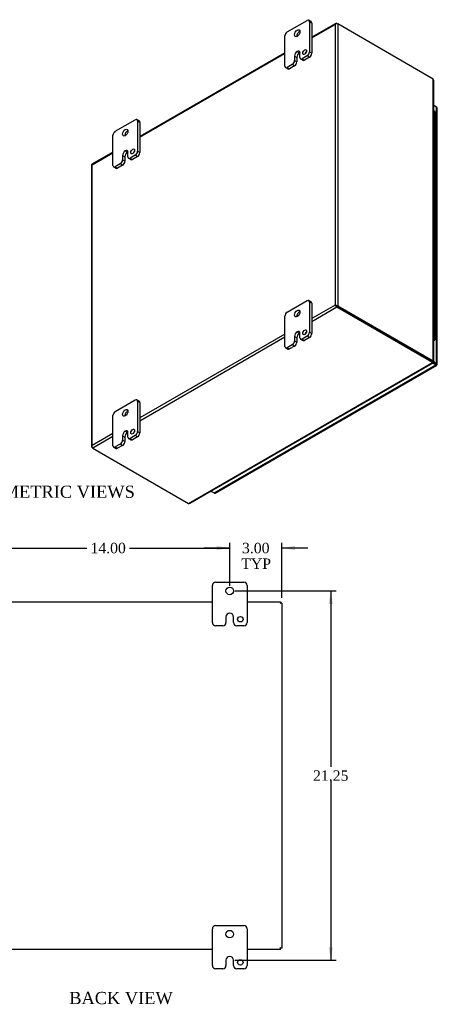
# Model space of a CAD drawing. Header units: inches. Extents: x 3 to 119, y 1 to 79.
# Tile 8 of 8: x 95 to 119, y 22 to 79. Entities that reach past the tile are written whole.
import ezdxf
from ezdxf.enums import TextEntityAlignment as Align

# ---------------------------------------------------------------- set-up
doc = ezdxf.new("R2010")
doc.units = ezdxf.units.IN
doc.header["$MEASUREMENT"] = 0
for name, color, linetype in [('COM48437', 7, 'CONTINUOUS'), ('COM71780-7', 7, 'CONTINUOUS'), ('DEFAULT', 7, 'CONTINUOUS'), ('FET07710', 7, 'CONTINUOUS'), ('HNG10620-16B', 7, 'CONTINUOUS'), ('HNG10620-16C', 7, 'CONTINUOUS'), ('HNG10620-16P', 7, 'CONTINUOUS')]:
    doc.layers.add(name, color=color, linetype=linetype)
doc.styles.add('SEACAD_TIMES_NEW_ROMAN', font='times.ttf')

# ---------------------------------------------------------------- blocks, each defined once
blk = doc.blocks.new('GDIMGGROUP11')
at = {"layer": 'DEFAULT', "linetype": 'Continuous'}
for points in [[(93.397, 48.626), (92.647, 48.501), (93.397, 48.376)], [(105.897, 48.626), (105.897, 48.376), (106.647, 48.501)]]:
    blk.add_hatch(color=136, dxfattribs=at).paths.add_polyline_path(points)
at = {"layer": 'DEFAULT', "color": 136, "linetype": 'Continuous'}
for p, q in [((92.647, 46.332), (92.647, 48.801)), ((106.647, 46.332), (106.647, 48.801)), ((92.647, 48.501), (98.413, 48.501)), ((100.88, 48.501), (106.647, 48.501))]:
    blk.add_line(p, q, dxfattribs=at)
at = {"layer": 'DEFAULT', "color": 136, "linetype": 'Continuous', "style": 'SEACAD_TIMES_NEW_ROMAN'}
blk.add_text('14.00', height=0.6, dxfattribs=at).set_placement((98.623, 48.801), align=Align.TOP_LEFT)
blk = doc.blocks.new('GDIMGGROUP12')
at = {"layer": 'DEFAULT', "linetype": 'Continuous'}
for points in [[(105.897, 48.626), (105.897, 48.376), (106.647, 48.501)], [(110.397, 48.626), (109.647, 48.501), (110.397, 48.376)]]:
    blk.add_hatch(color=136, dxfattribs=at).paths.add_polyline_path(points)
at = {"layer": 'DEFAULT', "color": 136, "linetype": 'Continuous'}
for p, q in [((106.647, 46.551), (106.647, 48.801)), ((109.647, 45.635), (109.647, 48.801)), ((106.647, 48.501), (105.147, 48.501)), ((111.147, 48.501), (109.647, 48.501))]:
    blk.add_line(p, q, dxfattribs=at)
at = {"layer": 'DEFAULT', "color": 136, "linetype": 'Continuous', "style": 'SEACAD_TIMES_NEW_ROMAN'}
for s, p in [('3.00', (107.35, 48.801)), ('TYP', (107.308, 47.901))]:
    blk.add_text(s, height=0.6, dxfattribs=at).set_placement(p, align=Align.TOP_LEFT)
blk = doc.blocks.new('GDIMGGROUP13')
at = {"layer": 'DEFAULT', "linetype": 'Continuous'}
for points in [[(112.589, 45.282), (112.464, 46.032), (112.339, 45.282)], [(112.589, 25.532), (112.339, 25.532), (112.464, 24.782)]]:
    blk.add_hatch(color=136, dxfattribs=at).paths.add_polyline_path(points)
at = {"layer": 'DEFAULT', "color": 136, "linetype": 'Continuous'}
for p, q in [((106.947, 46.032), (112.764, 46.032)), ((112.464, 46.032), (112.464, 35.917)), ((112.464, 35.107), (112.464, 24.782)), ((106.947, 24.782), (112.764, 24.782))]:
    blk.add_line(p, q, dxfattribs=at)
at = {"layer": 'DEFAULT', "color": 136, "linetype": 'Continuous', "style": 'SEACAD_TIMES_NEW_ROMAN'}
blk.add_text('21.25', height=0.6, dxfattribs=at).set_placement((111.441, 35.707), align=Align.TOP_LEFT)

msp = doc.modelspace()

# ---------------------------------------------------------------- linework, layer by layer
at = {"layer": 'COM48437', "color": 7}
for p, q in [((112.754, 78.691), (111.368, 77.891)), ((111.368, 77.854), (112.706, 78.627)), ((112.706, 78.627), (112.706, 62.473)), ((112.736, 78.668), (112.736, 78.668)), ((112.808, 78.685), (112.859, 78.656)), ((118.363, 75.478), (112.859, 78.656)), ((112.859, 78.656), (112.859, 62.444)), ((109.822, 76.998), (101.468, 72.175)), ((101.468, 72.139), (109.822, 76.961)), ((118.363, 59.266), (118.363, 75.478)), ((118.394, 59.247), (118.394, 75.409)), ((99.922, 71.282), (98.713, 70.585)), ((98.716, 70.55), (99.922, 71.246)), ((98.685, 70.535), (98.685, 54.323)), ((98.716, 54.396), (98.716, 70.55)), ((112.706, 62.473), (111.368, 61.701)), ((112.808, 62.355), (111.368, 61.524)), ((112.757, 62.444), (112.706, 62.473)), ((112.736, 62.456), (112.808, 62.414)), ((112.736, 62.456), (112.808, 62.414)), ((112.808, 62.414), (118.312, 59.237)), ((118.312, 59.236), (112.808, 62.414)), ((118.312, 59.178), (112.808, 62.355)), ((112.859, 62.444), (118.363, 59.266)), ((109.822, 60.808), (101.468, 55.985)), ((109.822, 60.631), (101.468, 55.809)), ((104.272, 51.072), (118.312, 59.178)), ((104.347, 51.079), (118.344, 59.16)), ((118.294, 59.226), (118.344, 59.197)), ((118.333, 59.21), (118.309, 59.224)), ((118.333, 59.21), (118.309, 59.224)), ((118.312, 59.237), (118.363, 59.266)), ((118.312, 59.236), (118.312, 59.178)), ((118.346, 59.232), (118.321, 59.246)), ((118.346, 59.232), (118.321, 59.246)), ((118.323, 59.251), (118.363, 59.228)), ((118.344, 59.197), (118.333, 59.21)), ((118.363, 59.228), (118.346, 59.232)), ((99.922, 55.092), (98.716, 54.396)), ((99.922, 54.916), (98.767, 54.249)), ((98.695, 54.35), (98.695, 54.35)), ((98.767, 54.249), (98.716, 54.279)), ((98.767, 54.249), (104.272, 51.072)), ((93.647, 45.407), (105.647, 45.407)), ((107.647, 45.407), (109.575, 45.407)), ((109.575, 45.335), (109.539, 45.299)), ((109.575, 45.335), (109.539, 45.299)), ((109.575, 45.407), (109.575, 45.335)), ((109.647, 45.335), (109.575, 45.335)), ((109.647, 45.335), (109.647, 25.479)), ((109.575, 25.479), (109.539, 25.515)), ((109.575, 25.479), (109.539, 25.515)), ((105.647, 25.407), (93.647, 25.407)), ((109.575, 25.407), (107.647, 25.407)), ((109.647, 25.479), (109.575, 25.479)), ((109.575, 25.407), (109.575, 25.479))]:
    msp.add_line(p, q, dxfattribs=at)
for centre, start, end in [((118.302, 75.409), 0, 48.6182), ((104.301, 51.159), 251.3818, 300)]:
    msp.add_arc(centre, 0.0923, start, end, dxfattribs=at)
for centre, major_axis, ratio, start_param, end_param in [((112.782, 78.583), (0.076, 0.132), 0.577982, 1.230411, 1.570248), ((112.782, 78.583), (0.076, 0.132), 0.577982, 1.231508, 1.571345), ((112.808, 78.597), (0.054, -0.0935), 0.57735, 2.356194, 3.587154), ((112.782, 78.612), (0.108, 0), 0.57735, 0.785398, 2.016358), ((98.793, 70.535), (0.108, 0), 0.57735, 2.696031, 3.141593), ((98.767, 70.491), (0.054, -0.0935), 0.57735, 3.141593, 3.587154), ((98.793, 70.506), (-0.108, 0.062), 0.000948, 0.445015, 0.784852), ((98.793, 70.506), (-0.108, 0.062), 0.000948, -0.784852, -0.445015), ((112.782, 62.429), (-0.108, 0.062), 0.000948, -1.124689, -0.784852), ((112.782, 62.429), (-0.108, 0.062), 0.000948, 0.784852, 1.124689), ((112.782, 62.4), (0.108, 0), 0.57735, 0.785398, 2.016358), ((112.808, 62.444), (0.054, -0.0935), 0.57735, 4.266828, 5.497787), ((112.782, 62.429), (0.036, -0.0207), 0.000948, 0.785944, 2.356741), ((112.782, 62.429), (0.036, -0.0208), 0.000948, 3.926445, 5.497241), ((98.793, 54.352), (-0.076, -0.132), 0.577982, 4.712938, 5.052774), ((98.793, 54.352), (-0.076, -0.132), 0.577982, 4.71184, 5.051677), ((98.793, 54.323), (0.108, 0), 0.57735, 2.696031, 3.926991), ((98.767, 54.338), (0.054, -0.0935), 0.57735, 4.266828, 5.497787)]:
    msp.add_ellipse(centre, major_axis=major_axis, ratio=ratio, start_param=start_param, end_param=end_param, dxfattribs=at)
for points, knots in [([(118.312, 59.236), (118.311, 59.228), (118.31, 59.224), (118.305, 59.221), (118.301, 59.222), (118.294, 59.226)], [0, 0, 0, 0, 0.5, 0.5, 1, 1, 1, 1]), ([(118.312, 59.237), (118.315, 59.239), (118.318, 59.241), (118.321, 59.244), (118.322, 59.246), (118.322, 59.249), (118.321, 59.25), (118.318, 59.253), (118.315, 59.255), (118.312, 59.258)], [0, 0, 0, 0, 0.25, 0.25, 0.5, 0.5, 0.75, 0.75, 1, 1, 1, 1]), ([(118.312, 59.178), (118.318, 59.17), (118.324, 59.164), (118.336, 59.158), (118.34, 59.158), (118.347, 59.162), (118.349, 59.166), (118.35, 59.179), (118.348, 59.187), (118.344, 59.197)], [0, 0, 0, 0, 0.25, 0.25, 0.5, 0.5, 0.75, 0.75, 1, 1, 1, 1]), ([(118.363, 59.266), (118.373, 59.264), (118.381, 59.262), (118.392, 59.255), (118.394, 59.251), (118.394, 59.243), (118.392, 59.239), (118.381, 59.232), (118.373, 59.23), (118.363, 59.228)], [0, 0, 0, 0, 0.25, 0.25, 0.5, 0.5, 0.75, 0.75, 1, 1, 1, 1])]:
    msp.add_open_spline(points, degree=3, knots=knots, dxfattribs=at)
at = {"layer": 'COM71780-7', "color": 7}
for p, q in [((118.556, 73.869), (118.394, 73.962)), ((118.556, 59.122), (118.556, 73.869)), ((118.587, 59.078), (118.587, 73.825)), ((105.746, 51.668), (118.505, 59.034)), ((105.8, 51.662), (118.559, 59.029)), ((118.019, 59.406), (118.019, 59.405)), ((118.047, 59.389), (118.047, 59.389)), ((118.505, 59.034), (118.315, 59.143)), ((118.347, 59.184), (118.505, 59.093)), ((118.505, 59.093), (118.347, 59.184)), ((118.369, 59.23), (118.556, 59.122)), ((118.505, 59.093), (118.505, 59.093)), ((118.505, 59.093), (118.505, 59.093)), ((118.505, 59.093), (118.556, 59.063)), ((118.577, 59.051), (118.505, 59.093)), ((118.577, 59.051), (118.505, 59.093)), ((105.557, 51.777), (105.746, 51.668))]:
    msp.add_line(p, q, dxfattribs=at)
for centre, major_axis, ratio, start_param, end_param in [((118.479, 73.825), (-0.108, 0), 0.57735, 3.141593, 3.926991), ((118.479, 59.107), (-0.036, 0.0207), 0.000948, 2.356741, 3.927537), ((118.479, 59.107), (-0.036, 0.0208), 0.000948, 2.355648, 3.926445), ((118.505, 59.122), (-0.054, 0.0935), 0.57735, 2.356194, 3.587154), ((118.479, 59.078), (-0.108, 0), 0.57735, 2.696031, 3.926991), ((118.479, 59.107), (0.108, -0.062), 0.000948, -0.784852, -0.445015), ((118.479, 59.107), (0.108, -0.062), 0.000948, 0.445015, 0.784852), ((105.746, 51.756), (-0.054, 0.0935), 0.57735, 2.356194, 3.141593)]:
    msp.add_ellipse(centre, major_axis=major_axis, ratio=ratio, start_param=start_param, end_param=end_param, dxfattribs=at)
at = {"layer": 'FET07710', "color": 7}
for p, q in [((109.954, 78.197), (111.103, 78.861)), ((111.329, 78.794), (111.197, 78.87)), ((111.236, 78.784), (111.236, 77.049)), ((111.368, 78.708), (111.236, 78.784)), ((111.368, 78.708), (111.368, 76.973)), ((109.822, 76.233), (109.822, 77.968)), ((110.529, 77.074), (110.529, 77.074)), ((110.529, 77.074), (110.661, 76.998)), ((110.529, 77.074), (110.661, 76.998)), ((110.375, 76.807), (110.375, 76.552)), ((110.375, 76.807), (110.507, 76.731)), ((110.375, 76.552), (110.507, 76.476)), ((110.507, 76.731), (110.507, 76.476)), ((110.661, 76.998), (110.661, 76.998)), ((110.683, 76.73), (110.683, 76.985)), ((110.722, 76.644), (110.854, 76.568)), ((111.103, 76.82), (110.816, 76.654)), ((110.816, 76.654), (110.948, 76.577)), ((111.235, 76.743), (110.948, 76.577)), ((111.235, 76.743), (111.103, 76.82)), ((111.236, 77.049), (111.368, 76.973)), ((109.86, 76.147), (109.993, 76.071)), ((110.242, 76.322), (109.954, 76.156)), ((109.954, 76.156), (110.086, 76.08)), ((110.374, 76.246), (110.086, 76.08)), ((110.374, 76.246), (110.242, 76.322)), ((100.055, 72.482), (101.204, 73.145)), ((101.43, 73.078), (101.297, 73.155)), ((101.336, 73.069), (101.336, 71.334)), ((101.468, 72.992), (101.336, 73.069)), ((101.468, 72.992), (101.468, 71.257)), ((99.922, 70.517), (99.922, 72.252)), ((100.475, 71.092), (100.475, 70.836)), ((100.475, 71.092), (100.607, 71.015)), ((100.475, 70.836), (100.607, 70.76)), ((100.607, 71.015), (100.607, 70.76)), ((100.63, 71.359), (100.629, 71.359)), ((100.629, 71.359), (100.761, 71.282)), ((100.63, 71.359), (100.762, 71.282)), ((100.762, 71.282), (100.761, 71.282)), ((100.784, 71.015), (100.784, 71.27)), ((100.822, 70.929), (100.955, 70.852)), ((101.204, 71.104), (100.916, 70.938)), ((100.916, 70.938), (101.048, 70.862)), ((101.336, 71.028), (101.048, 70.862)), ((101.336, 71.028), (101.204, 71.104)), ((101.336, 71.334), (101.468, 71.257)), ((99.961, 70.431), (100.093, 70.355)), ((100.342, 70.607), (100.055, 70.441)), ((100.055, 70.441), (100.187, 70.364)), ((100.475, 70.53), (100.187, 70.364)), ((100.475, 70.53), (100.342, 70.607)), ((109.954, 62.072), (111.103, 62.735)), ((111.329, 62.668), (111.197, 62.744)), ((111.236, 62.658), (111.236, 60.923)), ((111.368, 62.582), (111.236, 62.658)), ((111.368, 62.582), (111.368, 60.847)), ((109.822, 60.107), (109.822, 61.842)), ((110.375, 60.681), (110.375, 60.426)), ((110.375, 60.681), (110.507, 60.605)), ((110.529, 60.948), (110.529, 60.948)), ((110.529, 60.948), (110.661, 60.872)), ((110.529, 60.948), (110.661, 60.872)), ((110.661, 60.872), (110.661, 60.872)), ((110.683, 60.604), (110.683, 60.859)), ((111.103, 60.694), (110.816, 60.528)), ((111.235, 60.617), (111.103, 60.694)), ((111.236, 60.923), (111.368, 60.847)), ((110.242, 60.196), (109.954, 60.03)), ((110.374, 60.12), (110.086, 59.954)), ((110.374, 60.12), (110.242, 60.196)), ((110.375, 60.426), (110.507, 60.35)), ((110.507, 60.605), (110.507, 60.35)), ((110.722, 60.518), (110.854, 60.442)), ((110.816, 60.528), (110.948, 60.451)), ((111.235, 60.617), (110.948, 60.451)), ((109.86, 60.021), (109.993, 59.945)), ((109.954, 60.03), (110.086, 59.954)), ((100.055, 56.356), (101.204, 57.02)), ((101.43, 56.952), (101.297, 57.029)), ((101.336, 56.943), (101.336, 55.208)), ((101.468, 56.867), (101.336, 56.943)), ((101.468, 56.867), (101.468, 55.132)), ((99.922, 54.391), (99.922, 56.126)), ((100.475, 54.966), (100.475, 54.711)), ((100.475, 54.966), (100.607, 54.889)), ((100.63, 55.233), (100.629, 55.233)), ((100.629, 55.233), (100.761, 55.156)), ((100.63, 55.233), (100.762, 55.157)), ((100.762, 55.157), (100.761, 55.156)), ((100.784, 54.889), (100.784, 55.144)), ((101.204, 54.978), (100.916, 54.812)), ((101.336, 54.902), (101.204, 54.978)), ((101.336, 55.208), (101.468, 55.132)), ((100.342, 54.481), (100.055, 54.315)), ((100.475, 54.405), (100.187, 54.239)), ((100.475, 54.405), (100.342, 54.481)), ((100.475, 54.711), (100.607, 54.634)), ((100.607, 54.889), (100.607, 54.634)), ((100.822, 54.803), (100.955, 54.727)), ((100.916, 54.812), (101.048, 54.736)), ((101.336, 54.902), (101.048, 54.736)), ((99.961, 54.306), (100.093, 54.229)), ((100.055, 54.315), (100.187, 54.239)), ((105.834, 46.532), (107.459, 46.532)), ((105.647, 44.22), (105.647, 46.345)), ((107.647, 46.345), (107.647, 44.22)), ((106.429, 44.532), (106.429, 44.22)), ((106.647, 44.75), (106.647, 44.75)), ((106.865, 44.22), (106.865, 44.532)), ((106.241, 44.032), (105.834, 44.032)), ((107.459, 44.032), (107.053, 44.032)), ((105.834, 26.782), (107.459, 26.782)), ((105.647, 24.47), (105.647, 26.595)), ((107.647, 26.595), (107.647, 24.47)), ((106.647, 25), (106.647, 25)), ((106.429, 24.782), (106.429, 24.47)), ((106.865, 24.47), (106.865, 24.782)), ((106.241, 24.282), (105.834, 24.282)), ((107.459, 24.282), (107.053, 24.282))]:
    msp.add_line(p, q, dxfattribs=at)
for centre, radius in [((106.647, 46.032), 0.219), ((107.256, 44.407), 0.156), ((106.647, 26.282), 0.219), ((107.256, 24.657), 0.156)]:
    msp.add_circle(centre, radius, dxfattribs=at)
for centre, radius, start, end in [((105.834, 46.345), 0.188, 90, 180), ((107.459, 46.345), 0.188, 0, 90), ((105.834, 44.22), 0.188, 180, 270), ((106.241, 44.22), 0.188, 270, 0), ((106.647, 44.532), 0.218, 90, 180), ((106.647, 44.532), 0.218, 0, 90), ((107.053, 44.22), 0.188, 180, 270), ((107.459, 44.22), 0.188, 270, 0), ((105.834, 26.595), 0.188, 90, 180), ((107.459, 26.595), 0.188, 0, 90), ((106.647, 24.782), 0.218, 90, 180), ((106.647, 24.782), 0.218, 0, 90), ((105.834, 24.47), 0.188, 180, 270), ((106.241, 24.47), 0.188, 270, 0), ((107.053, 24.47), 0.188, 180, 270), ((107.459, 24.47), 0.188, 270, 0)]:
    msp.add_arc(centre, radius, start, end, dxfattribs=at)
for centre, major_axis, start_param, end_param in [((111.103, 78.708), (-0.094, -0.162), 2.356194, 3.926991), ((111.235, 78.631), (-0.094, -0.162), 2.356194, 3.141593), ((109.954, 78.044), (0.094, 0.162), 0.785398, 2.356194), ((110.661, 78.044), (0.109, 0.189), 0.649107, 2.492486), ((110.529, 76.896), (0.109, 0.189), 0.785398, 2.356194), ((110.529, 76.896), (-0.109, -0.189), 2.356194, 3.926991), ((111.092, 76.966), (0.078, 0.135), 1.008936, 2.132657), ((110.242, 76.475), (-0.094, -0.162), 0.785398, 2.356194), ((110.661, 76.82), (0.109, 0.189), 0.785398, 2.356194), ((110.661, 76.82), (-0.109, -0.189), 3.793313, 3.926991), ((110.816, 76.807), (0.094, 0.162), 2.356194, 3.926991), ((110.948, 76.73), (0.094, 0.162), 3.141593, 3.926991), ((111.103, 76.973), (-0.094, -0.162), 0.785398, 2.356194), ((111.235, 76.896), (0.094, 0.162), 3.926991, 5.497787), ((109.954, 76.309), (0.094, 0.162), 2.356194, 3.926991), ((110.086, 76.233), (0.094, 0.162), 3.141593, 3.926991), ((110.374, 76.399), (0.094, 0.162), 3.926991, 5.497787), ((101.204, 72.992), (-0.094, -0.162), 2.356194, 3.926991), ((101.336, 72.916), (-0.094, -0.162), 2.356194, 3.141593), ((100.055, 72.329), (0.094, 0.162), 0.785398, 2.356194), ((100.761, 72.329), (0.109, 0.189), 0.649107, 2.492486), ((100.342, 70.76), (-0.094, -0.162), 0.785398, 2.356194), ((100.629, 71.181), (0.109, 0.189), 0.785398, 2.356194), ((100.761, 71.104), (0.109, 0.189), 0.785398, 2.356194), ((100.63, 71.181), (-0.109, -0.189), 2.356194, 3.926991), ((100.762, 71.104), (-0.109, -0.189), 3.793313, 3.926991), ((100.916, 71.091), (0.094, 0.162), 2.356194, 3.926991), ((101.048, 71.015), (0.094, 0.162), 3.141593, 3.926991), ((101.192, 71.251), (0.078, 0.135), 1.008936, 2.132657), ((101.204, 71.257), (-0.094, -0.162), 0.785398, 2.356194), ((101.336, 71.181), (0.094, 0.162), 3.926991, 5.497787), ((100.055, 70.594), (0.094, 0.162), 2.356194, 3.926991), ((100.187, 70.517), (0.094, 0.162), 3.141593, 3.926991), ((100.475, 70.684), (0.094, 0.162), 3.926991, 5.497787), ((111.103, 62.582), (-0.094, -0.162), 2.356194, 3.926991), ((111.235, 62.506), (-0.094, -0.162), 2.356194, 3.141593), ((109.954, 61.918), (0.094, 0.162), 0.785398, 2.356194), ((110.661, 61.919), (0.109, 0.189), 0.649107, 2.492486), ((110.529, 60.77), (0.109, 0.189), 0.785398, 2.356194), ((110.661, 60.694), (0.109, 0.189), 0.785398, 2.356194), ((110.529, 60.77), (-0.109, -0.189), 2.356194, 3.926991), ((110.661, 60.694), (-0.109, -0.189), 3.793313, 3.926991), ((111.092, 60.841), (0.078, 0.135), 1.008936, 2.132657), ((111.103, 60.847), (-0.094, -0.162), 0.785398, 2.356194), ((111.235, 60.77), (0.094, 0.162), 3.926991, 5.497787), ((109.954, 60.183), (0.094, 0.162), 2.356194, 3.926991), ((110.242, 60.35), (-0.094, -0.162), 0.785398, 2.356194), ((110.374, 60.273), (0.094, 0.162), 3.926991, 5.497787), ((110.816, 60.681), (0.094, 0.162), 2.356194, 3.926991), ((110.948, 60.605), (0.094, 0.162), 3.141593, 3.926991), ((110.086, 60.107), (0.094, 0.162), 3.141593, 3.926991), ((101.204, 56.866), (-0.094, -0.162), 2.356194, 3.926991), ((101.336, 56.79), (-0.094, -0.162), 2.356194, 3.141593), ((100.055, 56.203), (0.094, 0.162), 0.785398, 2.356194), ((100.761, 56.203), (0.109, 0.189), 0.649107, 2.492486), ((100.629, 55.055), (0.109, 0.189), 0.785398, 2.356194), ((100.761, 54.978), (0.109, 0.189), 0.785398, 2.356194), ((100.63, 55.055), (-0.109, -0.189), 2.356194, 3.926991), ((100.762, 54.979), (-0.109, -0.189), 3.793313, 3.926991), ((101.192, 55.125), (0.078, 0.135), 1.008936, 2.132657), ((101.204, 55.131), (-0.094, -0.162), 0.785398, 2.356194), ((101.336, 55.055), (0.094, 0.162), 3.926991, 5.497787), ((100.055, 54.468), (0.094, 0.162), 2.356194, 3.926991), ((100.342, 54.634), (-0.094, -0.162), 0.785398, 2.356194), ((100.475, 54.558), (0.094, 0.162), 3.926991, 5.497787), ((100.916, 54.965), (0.094, 0.162), 2.356194, 3.926991), ((101.048, 54.889), (0.094, 0.162), 3.141593, 3.926991), ((100.187, 54.392), (0.094, 0.162), 3.141593, 3.926991)]:
    msp.add_ellipse(centre, major_axis=major_axis, ratio=0.57735, start_param=start_param, end_param=end_param, dxfattribs=at)
for centre, major_axis in [((110.529, 78.121), (0.109, 0.189)), ((110.96, 77.043), (0.078, 0.135)), ((100.629, 72.405), (0.109, 0.189)), ((101.06, 71.327), (0.078, 0.135)), ((110.529, 61.995), (0.109, 0.189)), ((110.96, 60.917), (0.078, 0.135)), ((100.629, 56.28), (0.109, 0.189)), ((101.06, 55.202), (0.078, 0.135))]:
    msp.add_ellipse(centre, major_axis=major_axis, ratio=0.57735, dxfattribs=at)
at = {"layer": 'HNG10620-16B', "color": 7}
for p, q in [((118.467, 71.941), (118.467, 72.758)), ((118.467, 70.308), (118.467, 71.125)), ((118.467, 68.675), (118.467, 69.492)), ((118.467, 67.042), (118.467, 67.859)), ((118.467, 65.409), (118.467, 66.226)), ((118.467, 63.776), (118.467, 64.593)), ((118.467, 62.143), (118.467, 62.96)), ((118.467, 60.51), (118.467, 61.327))]:
    msp.add_line(p, q, dxfattribs=at)
for centre, major_axis, start_param, end_param in [((118.313, 72.758), (-0.154, 0), 3.141593, 4.157881), ((118.313, 71.941), (-0.154, 0), 3.141593, 4.157881), ((118.313, 71.125), (-0.154, 0), 3.141593, 4.157881), ((118.313, 70.308), (-0.154, 0), 3.141593, 4.157881), ((118.313, 69.492), (-0.154, 0), 3.141593, 4.157881), ((118.313, 68.675), (-0.154, 0), 3.141593, 4.157881), ((118.313, 67.859), (-0.154, 0), 3.141593, 4.157881), ((118.313, 67.042), (-0.154, 0), 3.141593, 4.157881), ((118.313, 66.226), (-0.154, 0), 3.141593, 4.157881), ((118.313, 65.409), (-0.154, 0), 3.141593, 4.157881), ((118.313, 64.593), (-0.154, 0), 3.141593, 4.157881), ((118.313, 63.776), (-0.154, 0), 3.141593, 4.157881), ((118.313, 62.96), (-0.154, 0), 3.141593, 4.157881), ((118.313, 62.143), (-0.154, 0), 3.141593, 4.157881), ((118.313, 61.327), (-0.154, 0), 3.141593, 4.157881), ((118.313, 60.51), (-0.154, 0), 2.125304, 4.157881), ((118.313, 60.51), (-0.0937, 0), 2.612966, 3.670219)]:
    msp.add_ellipse(centre, major_axis=major_axis, ratio=0.57735, start_param=start_param, end_param=end_param, dxfattribs=at)
at = {"layer": 'HNG10620-16C', "color": 7}
for p, q in [((118.467, 72.758), (118.467, 73.574)), ((118.467, 71.125), (118.467, 71.941)), ((118.467, 69.492), (118.467, 70.308)), ((118.467, 67.859), (118.467, 68.675)), ((118.467, 66.226), (118.467, 67.042)), ((118.467, 64.593), (118.467, 65.409)), ((118.467, 62.96), (118.467, 63.776)), ((118.467, 61.327), (118.467, 62.143))]:
    msp.add_line(p, q, dxfattribs=at)
for centre in [(118.313, 73.574), (118.313, 72.758), (118.313, 71.941), (118.313, 71.125), (118.313, 70.308), (118.313, 69.492), (118.313, 68.675), (118.313, 67.859), (118.313, 67.042), (118.313, 66.226), (118.313, 65.409), (118.313, 64.593), (118.313, 63.776), (118.313, 62.96), (118.313, 62.143), (118.313, 61.327)]:
    msp.add_ellipse(centre, major_axis=(0.154, 0), ratio=0.57735, start_param=0, end_param=1.016289, dxfattribs=at)
at = {"layer": 'HNG10620-16P', "color": 7}
for start_param, end_param in [(0, 0.528627), (5.754558, 6.283185)]:
    msp.add_ellipse((118.313, 60.51), major_axis=(0.0937, 0), ratio=0.57735, start_param=start_param, end_param=end_param, dxfattribs=at)

# ---------------------------------------------------------------- block references
at = {"layer": 'DEFAULT', "color": 7}
for name in ['GDIMGGROUP11', 'GDIMGGROUP12', 'GDIMGGROUP13']:
    msp.add_blockref(name, (0, 0), dxfattribs=at)

# ---------------------------------------------------------------- texts
at = {"layer": 'DEFAULT', "color": 7, "style": 'SEACAD_TIMES_NEW_ROMAN'}
for s, p in [('ISOMETRIC VIEWS', (91.87, 52.09)), ('BACK VIEW', (97.405, 22.958))]:
    msp.add_text(s, height=0.7, dxfattribs=at).set_placement(p, align=Align.TOP_LEFT)

doc.saveas('drawing.dxf')
